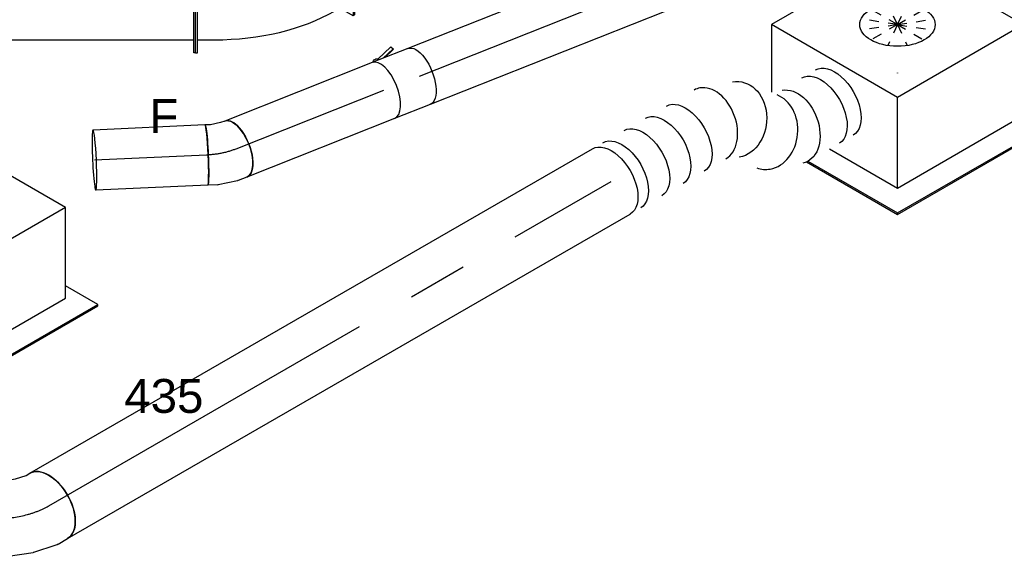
# Model space of a CAD drawing. Extents: x -238422 to 258194, y -34825 to 126331.
# Tile 111 of 239: x -43980 to -41368, y 13340 to 14765. Entities that reach past the tile are written whole.
import ezdxf
from ezdxf.enums import TextEntityAlignment as Align

# ---------------------------------------------------------------- set-up
doc = ezdxf.new("R2010")
doc.units = 0
doc.header["$LTSCALE"] = 50
doc.linetypes.add('CENTER2', pattern=[28.575, 19.05, -3.175, 3.175, -3.175])
doc.linetypes.add('STREEPJES', pattern=[0.1, 0.05, -0.05])
doc.layers.get('0').update_dxf_attribs({"linetype": 'CONTINUOUS'})
for name, color, linetype in [('WL570---_RETOUR', 112, 'CONTINUOUS'), ('WL570---_RETOUR_HL', 8, 'CONTINUOUS'), ('WL570---_RETOUR_RST', 2, 'CONTINUOUS'), ('WL570---_RETOUR_RST_HL', 1, 'CONTINUOUS'), ('WL570---_TOEVOER', 3, 'CONTINUOUS'), ('WL570---_TOEVOER_HL', 8, 'CONTINUOUS'), ('WL570---_TOEVOER_RST', 2, 'CONTINUOUS'), ('WL570---_TOEVOER_RST_HL', 1, 'CONTINUOUS'), ('WM570---_RETOUR_PR', 1, 'CONTINUOUS'), ('WM570---_RETOUR_RST_PR', 1, 'CONTINUOUS'), ('WM570---_TOEVOER_PR', 1, 'CONTINUOUS'), ('WM570---_TOEVOER_RST_PR', 1, 'CONTINUOUS')]:
    doc.layers.add(name, color=color, linetype=linetype)
doc.styles.add('BURO-018', font='ARIAL.TTF', dxfattribs={"height": 90})

# ---------------------------------------------------------------- blocks, each defined once
blk = doc.blocks.new('*U581')
at = {"color": 0, "ltscale": 10, "extrusion": (-6.93889e-17, -2.4037e-17, -1)}
for centre, major_axis, ratio, start_param, end_param in [((0, 0, -12385.4), (0, 100), 0.57735, 0, 3.141593), ((32.4, 0, -12385.4), (0, 100), 0.57735, 0, 3.141593), ((97.3, 0, -12385.4), (0, 100), 0.57735, 0, 3.141593), ((162.2, 0, -12385.4), (0, 100), 0.57735, 0, 3.141593), ((227, 0, -12385.4), (0, 100), 0.57735, 0, 3.141593), ((368.2, -23.2, -12385.4), (-58.3, -82.8), 0.808853, 2.9199, 6.061492), ((489.2, -114.5, -12385.4), (-17.1, -99.3), 0.678718, 3.258029, 6.399621), ((575.1, -114.5, -12385.4), (0, 100), 0.57735, 0, 3.141593), ((617.5, -114.5, -12385.4), (0, 100), 0.57735, 0, 3.141593)]:
    blk.add_ellipse(centre, major_axis=major_axis, ratio=ratio, start_param=start_param, end_param=end_param, dxfattribs=at)
at = {"color": 0, "ltscale": 10}
for centre, major_axis, ratio, start_param, end_param in [((302.9, 0, -12385.4), (17.1, 99.3), 0.678718, 3.258029, 6.166749), ((302.9, 0, -12385.4), (17.1, 99.3), 0.678718, 6.166749, 6.399621), ((424, -91.4, -12385.4), (-58.3, -82.8), 0.808853, 0.221693, 2.9199), ((424, -91.4, -12385.4), (-58.3, -82.8), 0.808853, 6.061492, 6.504878)]:
    blk.add_ellipse(centre, major_axis=major_axis, ratio=ratio, start_param=start_param, end_param=end_param, dxfattribs=at)
at = {"layer": 'WM570---_TOEVOER_PR', "color": 1, "style": 'BURO-018'}
blk.add_attdef('POSNR', text='', height=90, dxfattribs=at).set_placement((0, 0), align=Align.MIDDLE)
blk = doc.blocks.new('*U582')
at = {"color": 0, "ltscale": 10}
for p, q in [((0, 100, -13604.1), (1723.5, 100, -13604.1)), ((0, -100, -13604.1), (1723.5, -100, -13604.1))]:
    blk.add_line(p, q, dxfattribs=at)
blk.add_ellipse((0, 0, -13604.1), major_axis=(0, 100), ratio=0.57735, start_param=3.141593, end_param=6.283185, dxfattribs=at)
at = {"color": 0, "ltscale": 10, "extrusion": (-6.93889e-17, -2.4037e-17, -1)}
blk.add_ellipse((1723.5, 0, -13604.1), major_axis=(0, 100), ratio=0.57735, start_param=0, end_param=3.141593, dxfattribs=at)
at = {"layer": 'WL570---_TOEVOER_HL', "linetype": 'CENTER2'}
blk.add_line((0, 0, -13604.1), (1723.5, 0, -13604.1), dxfattribs=at)
at = {"layer": 'WM570---_TOEVOER_PR', "color": 1, "style": 'BURO-018'}
blk.add_attdef('POSNR', text='', height=90, dxfattribs=at).set_placement((0, 0), align=Align.MIDDLE)
blk = doc.blocks.new('*U583')
at = {"color": 0, "ltscale": 10}
for p, q in [((-64.2, 100, -13651.9), (-29.3, 105.4, -13651.9)), ((-29.3, 105.4, -13651.9), (-1.3, 114.7, -13651.9)), ((-1.3, 114.7, -13651.9), (8.5, 120.4, -13651.9)), ((-82.8, 100, -13651.9), (-64.2, 100, -13651.9)), ((-82.8, -100, -13651.9), (-82.8, 100, -13651.9)), ((18.8, -89.4, -13651.9), (78.8, -69.4, -13651.9)), ((83.4, -67.3, -13651.9), (108.5, -52.8, -13651.9)), ((-82.8, -100, -13651.9), (-48.9, -100, -13651.9)), ((-48.9, -100, -13651.9), (-48.7, -100, -13651.9)), ((-48.7, -100, -13651.9), (17.2, -89.8, -13651.9))]:
    blk.add_line(p, q, dxfattribs=at)
at = {"color": 0, "ltscale": 10, "extrusion": (6.16298e-32, 5.47382e-48, -1)}
blk.add_ellipse((58.5, 33.8, -13651.9), major_axis=(-50, 86.6), ratio=0.57735, start_param=0, end_param=3.141593, dxfattribs=at)
at = {"color": 0, "ltscale": 10}
blk.add_ellipse((39.9, 23.1, -13651.9), major_axis=(41.2, -91.5), ratio=0.497511, start_param=6.232846, end_param=6.333525, dxfattribs=at)
at = {"color": 0, "ltscale": 10, "extrusion": (6.16298e-32, 3.0106e-47, -1)}
blk.add_ellipse((-5.6, 7.9, -13651.9), major_axis=(23.6, -97.5), ratio=0.313149, start_param=6.256783, end_param=6.309588, dxfattribs=at)
at = {"layer": 'WL570---_TOEVOER_HL', "linetype": 'CENTER2'}
blk.add_ellipse((-82.8, 115.4, -13651.9), major_axis=(199.9, 0), ratio=0.57735, start_param=4.712389, end_param=5.497787, dxfattribs=at)
at = {"layer": 'WM570---_TOEVOER_PR', "color": 1, "style": 'BURO-018'}
blk.add_attdef('POSNR', text='', height=90, dxfattribs=at).set_placement((0, 0), align=Align.MIDDLE)
blk = doc.blocks.new('*U650')
at = {"color": 0, "ltscale": 10}
for p, q in [((-0.5, 265.1, -11612.7), (-4.1, 263, -11612.7)), ((-4.1, 263, -11612.7), (243.4, 120.1, -11612.7)), ((-4.1, 222.2, -11612.7), (-4.1, 263, -11612.7)), ((-0.5, 265.1, -11612.7), (247, 122.2, -11612.7)), ((-174.3, 223.5, -11612.7), (-169.3, 223.5, -11612.7)), ((-174.3, 21.4, -11612.7), (-174.3, 223.5, -11612.7)), ((-169.3, 21.4, -11612.7), (-169.3, 223.5, -11612.7)), ((-18.2, 214, -11612.7), (13.6, 232.4, -11612.7)), ((13.6, 232.4, -11612.7), (225.8, 109.9, -11612.7)), ((-124.3, 188.7, -11612.7), (-169.3, 188.7, -11612.7)), ((193.9, 91.6, -11612.7), (225.8, 109.9, -11612.7)), ((225.8, -94.2, -11612.7), (225.8, 109.9, -11612.7)), ((247, 122.2, -11612.7), (243.4, 120.1, -11612.7)), ((243.4, 120.1, -11612.7), (243.4, -124.8, -11612.7)), ((247, 122.2, -11612.7), (247, -122.8, -11612.7)), ((-174.3, 21.4, -11612.7), (-169.3, 21.4, -11612.7)), ((-174.3, -223.5, -11612.7), (-174.3, 21.4, -11612.7)), ((-169.3, -223.5, -11612.7), (-169.3, 21.4, -11612.7)), ((-124.3, 15.5, -11612.7), (-169.3, 15.5, -11612.7)), ((193.9, -112.6, -11612.7), (225.8, -94.2, -11612.7)), ((243.4, -124.8, -11612.7), (208.1, -104.4, -11612.7)), ((247, -122.8, -11612.7), (243.4, -124.8, -11612.7)), ((-169.3, -188.7, -11612.7), (-124.3, -188.7, -11612.7)), ((-174.3, -223.5, -11612.7), (-169.3, -223.5, -11612.7))]:
    blk.add_line(p, q, dxfattribs=at)
for centre, major_axis in [((-124.3, 275.3, -11612.7), (150, 0)), ((-124.3, 275.3, -11612.7), (450, 0)), ((-124.3, 71.1, -11612.7), (450, 0))]:
    blk.add_ellipse(centre, major_axis=major_axis, ratio=0.57735, start_param=4.712389, end_param=5.497787, dxfattribs=at)
at = {"layer": 'WM570---_TOEVOER_PR', "color": 1, "style": 'BURO-018'}
blk.add_attdef('POSNR', text='', height=90, dxfattribs=at).set_placement((0, 0), align=Align.MIDDLE)
blk = doc.blocks.new('*U651')
at = {"color": 0, "ltscale": 10}
for p, q in [((0, 223.5, -11612.7), (5, 223.5, -11612.7)), ((0, 21.4, -11612.7), (0, 223.5, -11612.7)), ((5, 21.4, -11612.7), (5, 223.5, -11612.7)), ((506, 223.5, -11612.7), (501, 223.5, -11612.7)), ((501, 21.4, -11612.7), (501, 223.5, -11612.7)), ((506, 21.4, -11612.7), (506, 223.5, -11612.7)), ((5, 188.7, -11612.7), (501, 188.7, -11612.7)), ((0, 21.4, -11612.7), (5, 21.4, -11612.7)), ((0, -223.5, -11612.7), (0, 21.4, -11612.7)), ((5, -223.5, -11612.7), (5, 21.4, -11612.7)), ((5, 15.5, -11612.7), (501, 15.5, -11612.7)), ((506, 21.4, -11612.7), (501, 21.4, -11612.7)), ((501, -223.5, -11612.7), (501, 21.4, -11612.7)), ((506, -223.5, -11612.7), (506, 21.4, -11612.7)), ((5, -188.7, -11612.7), (501, -188.7, -11612.7)), ((0, -223.5, -11612.7), (5, -223.5, -11612.7)), ((506, -223.5, -11612.7), (501, -223.5, -11612.7))]:
    blk.add_line(p, q, dxfattribs=at)
at = {"layer": 'WM570---_TOEVOER_PR', "color": 1, "style": 'BURO-018'}
blk.add_attdef('POSNR', text='', height=90, dxfattribs=at).set_placement((0, 0), align=Align.MIDDLE)
blk = doc.blocks.new('*U688')
at = {"color": 0, "ltscale": 10}
for p, q in [((-225.4, 278.6, -12314.8), (-345.8, 70, -12314.8)), ((160.8, 278.6, -12314.8), (-225.4, 278.6, -12314.8)), ((-32.3, -55.9, -12314.8), (-225.4, 278.6, -12314.8)), ((354, -55.9, -12314.8), (160.8, 278.6, -12314.8)), ((-430.7, 95.5, -12314.8), (-428.7, 99, -12314.8)), ((-430.7, 95.5, -12314.8), (-187.8, -325.3, -12314.8)), ((-329, 99, -12314.8), (-428.7, 99, -12314.8)), ((-428.7, 99, -12314.8), (-185.8, -321.7, -12314.8)), ((-345.8, 70, -12314.8), (-152.7, -264.5, -12314.8)), ((-152.7, -264.5, -12314.8), (-32.3, -55.9, -12314.8)), ((354, -55.9, -12314.8), (-32.3, -55.9, -12314.8)), ((233.5, -264.5, -12314.8), (354, -55.9, -12314.8)), ((300.1, -321.7, -12314.8), (250.3, -235.5, -12314.8)), ((-152.7, -264.5, -12314.8), (233.5, -264.5, -12314.8)), ((-185.8, -321.7, -12314.8), (-187.8, -325.3, -12314.8)), ((-187.8, -325.3, -12314.8), (298, -325.3, -12314.8)), ((-185.8, -321.7, -12314.8), (300.1, -321.7, -12314.8)), ((298, -325.3, -12314.8), (300.1, -321.7, -12314.8))]:
    blk.add_line(p, q, dxfattribs=at)
at = {"color": 8, "linetype": 'STREEPJES', "ltscale": 10}
for q in [(-11.9, 172.6, -12314.8), (23.5, 182.1, -12314.8), (69.8, 172.6, -12314.8), (-26.8, 146.7, -12314.8), (114.6, 146.7, -12314.8), (-17.4, 111.4, -12314.8), (14, 76, -12314.8), (58.8, 50.1, -12314.8), (105.1, 40.7, -12314.8), (140.5, 50.1, -12314.8), (155.4, 76, -12314.8), (145.9, 111.4, -12314.8)]:
    blk.add_line((64.3, 111.4, -12314.8), q, dxfattribs=at)
at = {"color": 0, "ltscale": 10}
blk.add_ellipse((64.3, 111.4, -12314.8), major_axis=(86.6, -50), ratio=0.57735, dxfattribs=at)
at = {"layer": 'WL570---_RETOUR_RST_HL', "linetype": 'CENTER2'}
blk.add_circle((0, 0, -12314.8), 0.075, dxfattribs=at)
at = {"layer": 'WL570---_RETOUR_RST', "color": 1, "style": 'BURO-018'}
for tag in ['MC', 'Q']:
    blk.add_attdef(tag, text='', height=90, dxfattribs=at).set_placement((0, 0), align=Align.MIDDLE)
at = {"layer": 'WM570---_RETOUR_RST_PR', "color": 1, "style": 'BURO-018'}
blk.add_attdef('POSNR', text='', height=90, dxfattribs=at).set_placement((0, 0), align=Align.MIDDLE)
blk = doc.blocks.new('*U689')
at = {"color": 0, "ltscale": 10}
for p, q in [((-225.4, 278.6, -11627.7), (-315.2, 123.1, -11627.7)), ((160.8, 278.6, -11627.7), (-225.4, 278.6, -11627.7)), ((-32.3, -55.9, -11627.7), (-225.4, 278.6, -11627.7)), ((354, -55.9, -11627.7), (160.8, 278.6, -11627.7)), ((-152.7, -264.5, -11627.7), (-32.3, -55.9, -11627.7)), ((354, -55.9, -11627.7), (-32.3, -55.9, -11627.7)), ((233.5, -264.5, -11627.7), (354, -55.9, -11627.7)), ((-327.2, -83.7, -11627.7), (-187.8, -325.3, -11627.7)), ((-323, -84.1, -11627.7), (-185.8, -321.7, -11627.7)), ((-256.8, -84.1, -11627.7), (-152.7, -264.5, -11627.7)), ((300.1, -321.7, -11627.7), (250.3, -235.5, -11627.7)), ((-152.7, -264.5, -11627.7), (233.5, -264.5, -11627.7)), ((-185.8, -321.7, -11627.7), (-187.8, -325.3, -11627.7)), ((-187.8, -325.3, -11627.7), (298, -325.3, -11627.7)), ((-185.8, -321.7, -11627.7), (300.1, -321.7, -11627.7)), ((298, -325.3, -11627.7), (300.1, -321.7, -11627.7))]:
    blk.add_line(p, q, dxfattribs=at)
at = {"color": 8, "linetype": 'STREEPJES', "ltscale": 10}
for q in [(-11.9, 172.6, -11627.7), (23.5, 182.1, -11627.7), (69.8, 172.6, -11627.7), (-26.8, 146.7, -11627.7), (114.6, 146.7, -11627.7), (-17.4, 111.4, -11627.7), (14, 76, -11627.7), (58.8, 50.1, -11627.7), (105.1, 40.7, -11627.7), (140.5, 50.1, -11627.7), (155.4, 76, -11627.7), (145.9, 111.4, -11627.7)]:
    blk.add_line((64.3, 111.4, -11627.7), q, dxfattribs=at)
at = {"color": 0, "ltscale": 10}
blk.add_ellipse((64.3, 111.4, -11627.7), major_axis=(86.6, -50), ratio=0.57735, dxfattribs=at)
at = {"layer": 'WL570---_TOEVOER_RST_HL', "linetype": 'CENTER2'}
blk.add_circle((0, 0, -11627.7), 0.075, dxfattribs=at)
at = {"layer": 'WL570---_TOEVOER_RST', "color": 1, "style": 'BURO-018'}
for tag in ['MC', 'Q']:
    blk.add_attdef(tag, text='', height=90, dxfattribs=at).set_placement((0, 0), align=Align.MIDDLE)
at = {"layer": 'WM570---_TOEVOER_RST_PR', "color": 1, "style": 'BURO-018'}
blk.add_attdef('POSNR', text='', height=90, dxfattribs=at).set_placement((0, 0), align=Align.MIDDLE)
blk = doc.blocks.new('*U1066')
at = {"color": 0, "ltscale": 10}
for p, q in [((0, 80, -11450), (672.8, 80, -11450)), ((0, -80, -11450), (672.8, -80, -11450))]:
    blk.add_line(p, q, dxfattribs=at)
at = {"color": 0, "ltscale": 10, "extrusion": (1.4896e-17, -5.90768e-18, -1)}
blk.add_ellipse((0, 0, -11450), major_axis=(0, -80), ratio=0.462305, start_param=0, end_param=3.141593, dxfattribs=at)
at = {"layer": 'WL570---_RETOUR_HL', "linetype": 'CENTER2'}
blk.add_line((0, 0, -11450), (672.8, 0, -11450), dxfattribs=at)
at = {"layer": 'WM570---_RETOUR_PR', "color": 1, "style": 'BURO-018'}
blk.add_attdef('POSNR', text='', height=90, dxfattribs=at).set_placement((0, 0), align=Align.MIDDLE)
blk = doc.blocks.new('*U1088')
at = {"color": 2, "ltscale": 10}
for p, q in [((-50.8, 80, -11827.2), (50.8, 80, -11827.2)), ((-50.8, -80, -11827.2), (32.3, -80, -11827.2)), ((-14.5, -92, -11827.2), (14.7, -80, -11827.2)), ((-14, -93.8, -11827.2), (-14.5, -92, -11827.2)), ((19.4, -80, -11827.2), (-14, -93.8, -11827.2)), ((-10.2, -100.7, -11827.2), (-14, -93.8, -11827.2)), ((33.7, -82.6, -11827.2), (-10.2, -100.7, -11827.2)), ((32.3, -80, -11827.2), (33.7, -82.7, -11827.2)), ((32.3, -80, -11827.2), (50.8, -80, -11827.2))]:
    blk.add_line(p, q, dxfattribs=at)
at = {"color": 2, "ltscale": 10, "extrusion": (8.27375e-17, -9.25307e-17, -1)}
for centre, major_axis, ratio, start_param in [((-50.8, 0, -11827.2), (0, -80), 0.462305, 0), ((42.1, -78.1, -11827.2), (8.4, 4.53), 0.673008, 0.935956)]:
    blk.add_ellipse(centre, major_axis=major_axis, ratio=ratio, start_param=start_param, end_param=3.141593, dxfattribs=at)
at = {"color": 2, "ltscale": 10}
blk.add_ellipse((50.8, 0, -11827.2), major_axis=(0, -80), ratio=0.462305, start_param=3.141593, end_param=6.283185, dxfattribs=at)
at = {"layer": 'WL570---_RETOUR', "color": 1, "style": 'BURO-018'}
blk.add_attdef('I', text='', height=90, dxfattribs=at).set_placement((0, 0), align=Align.MIDDLE)
at = {"layer": 'WM570---_RETOUR_PR', "color": 1, "style": 'BURO-018'}
blk.add_attdef('POSNR', text='', height=90, dxfattribs=at).set_placement((0, 0), align=Align.MIDDLE)
blk = doc.blocks.new('*U1089')
at = {"color": 0, "ltscale": 10}
for p, q in [((0, 80, -11853.7), (421.3, 80, -11853.7)), ((0, -80, -11853.7), (421.3, -80, -11853.7))]:
    blk.add_line(p, q, dxfattribs=at)
blk.add_ellipse((421.3, 0, -11853.7), major_axis=(0, -80), ratio=0.462305, start_param=3.141593, end_param=6.283185, dxfattribs=at)
at = {"layer": 'WL570---_RETOUR_HL', "linetype": 'CENTER2'}
blk.add_line((0, 0, -11853.7), (421.3, 0, -11853.7), dxfattribs=at)
at = {"layer": 'WM570---_RETOUR_PR', "color": 1, "style": 'BURO-018'}
blk.add_attdef('POSNR', text='', height=90, dxfattribs=at).set_placement((0, 0), align=Align.MIDDLE)
blk = doc.blocks.new('*U1090')
at = {"color": 0, "ltscale": 10}
for p, q in [((-38, 80, -12093.2), (-13.3, 80, -12093.2)), ((-11.3, 79.8, -12093.2), (40.6, 70.6, -12093.2)), ((40.9, 70.5, -12093.2), (40.6, 70.6, -12093.2)), ((40.9, 70.5, -12093.2), (66.6, 61.7, -12093.2)), ((-38, -80, -12093.2), (-26.4, -80, -12093.2)), ((-26.4, -80, -12093.2), (0.4, -84.8, -12093.2)), ((0.4, -84.8, -12093.2), (14.4, -89.6, -12093.2))]:
    blk.add_line(p, q, dxfattribs=at)
at = {"color": 0, "ltscale": 10, "extrusion": (1.1434e-16, 7.40881e-17, -1)}
for centre, major_axis, ratio, start_param, end_param in [((-38, 0, -12093.2), (0, -80), 0.462305, 0, 3.141593), ((-19.3, 0, -12093.2), (7.1, 80), 0.371212, 6.250437, 6.315934)]:
    blk.add_ellipse(centre, major_axis=major_axis, ratio=ratio, start_param=start_param, end_param=end_param, dxfattribs=at)
at = {"color": 0, "ltscale": 10}
blk.add_ellipse((40.5, -14, -12093.2), major_axis=(-26.1, -75.6), ratio=0.063864, start_param=3.141593, end_param=6.283185, dxfattribs=at)
at = {"layer": 'WL570---_RETOUR_HL', "linetype": 'CENTER2', "extrusion": (1.1434e-16, 7.40881e-17, -1)}
blk.add_ellipse((18.1, -104.2, -12093.2), major_axis=(-148.8, 59), ratio=0.57735, start_param=0.968901, end_param=1.492499, dxfattribs=at)
at = {"layer": 'WM570---_RETOUR_PR', "color": 1, "style": 'BURO-018'}
blk.add_attdef('POSNR', text='', height=90, dxfattribs=at).set_placement((0, 0), align=Align.MIDDLE)
blk = doc.blocks.new('*U1091')
at = {"color": 0, "ltscale": 10}
for p, q in [((0, 80, -12095.9), (297.2, 80, -12095.9)), ((0, -80, -12095.9), (297.2, -80, -12095.9))]:
    blk.add_line(p, q, dxfattribs=at)
at = {"color": 0, "ltscale": 10, "extrusion": (3.3475e-18, -5.57197e-17, -1)}
blk.add_ellipse((0, 0, -12095.9), major_axis=(0, -80), ratio=0.063864, start_param=0, end_param=3.141593, dxfattribs=at)
at = {"color": 0, "ltscale": 10}
for start_param, end_param in [(3.141593, 6.283185), (0, 3.141593)]:
    blk.add_ellipse((297.2, 0, -12095.9), major_axis=(0, -80), ratio=0.063864, start_param=start_param, end_param=end_param, dxfattribs=at)
at = {"layer": 'WL570---_RETOUR_HL', "linetype": 'CENTER2'}
blk.add_line((0, 0, -12095.9), (297.2, 0, -12095.9), dxfattribs=at)
at = {"layer": 'WM570---_RETOUR_PR', "color": 1, "style": 'BURO-018'}
blk.add_attdef('POSNR', text='', height=90, dxfattribs=at).set_placement((0, 0), align=Align.MIDDLE)

msp = doc.modelspace()

# ---------------------------------------------------------------- block references
at = {"layer": 'WL570---_RETOUR'}
for name, p, rotation in [('*U1066', (-42295.13274, 14862.13103, 11449.97177), 201.6330533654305), ('*U1088', (-42967.77516, 14595.36408, 11827.2372), 201.6330533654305), ('*U1089', (-43014.96426, 14576.6491, 11853.70419), 201.6330533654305), ('*U1090', (-43441.93458, 14407.3146, 12093.17933), 201.6330533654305), ('*U1091', (-43484.70314, 14405.37729, 12095.9191), 182.5935771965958)]:
    msp.add_blockref(name, p, dxfattribs=dict(at, rotation=rotation))
at = {"layer": 'WL570---_RETOUR_RST'}
ref = msp.add_blockref('*U688', (-44193.18192, 14137.34561, 12314.75844), dxfattribs=dict(at, rotation=30.00000000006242))
ref.add_attrib('Q', '435', dxfattribs={"color": 1, "height": 90, "style": 'BURO-018'}).set_placement((-43597.45338, 13765.83966), align=Align.MIDDLE)
ref.add_attrib('MC', 'F', dxfattribs={"color": 1, "height": 90, "style": 'BURO-018'}).set_placement((-43597.45338, 14508.85155), align=Align.MIDDLE)
at = {"layer": 'WL570---_TOEVOER'}
for name, p in [('*U650', (-43338.874, 14900.1493, 11612.71216)), ('*U651', (-44019.15463, 14900.1493, 11612.71216)), ('*U583', (-43961.59486, 13439.88389, 13651.85855))]:
    msp.add_blockref(name, p, dxfattribs=at)
at = {"layer": 'WL570---_TOEVOER', "rotation": 30.00000000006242}
for name, p in [('*U581', (-42410.47605, 14335.42275, 12385.37535)), ('*U582', (-43903.04642, 13473.68685, 13604.05395))]:
    msp.add_blockref(name, p, dxfattribs=at)
at = {"layer": 'WL570---_TOEVOER_RST'}
ref = msp.add_blockref('*U689', (-41651.17254, 14623.17988, 11627.68502), dxfattribs=dict(at, rotation=30.00000000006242))
ref.add_attrib('Q', '290', dxfattribs={"color": 1, "height": 90, "style": 'BURO-018'}).set_placement((-40886.64505, 14693.07409), align=Align.MIDDLE)
ref.add_attrib('MC', 'J', dxfattribs={"color": 1, "height": 90, "style": 'BURO-018'}).set_placement((-41208.37863, 15250.33301), align=Align.MIDDLE)

doc.saveas('drawing.dxf')
